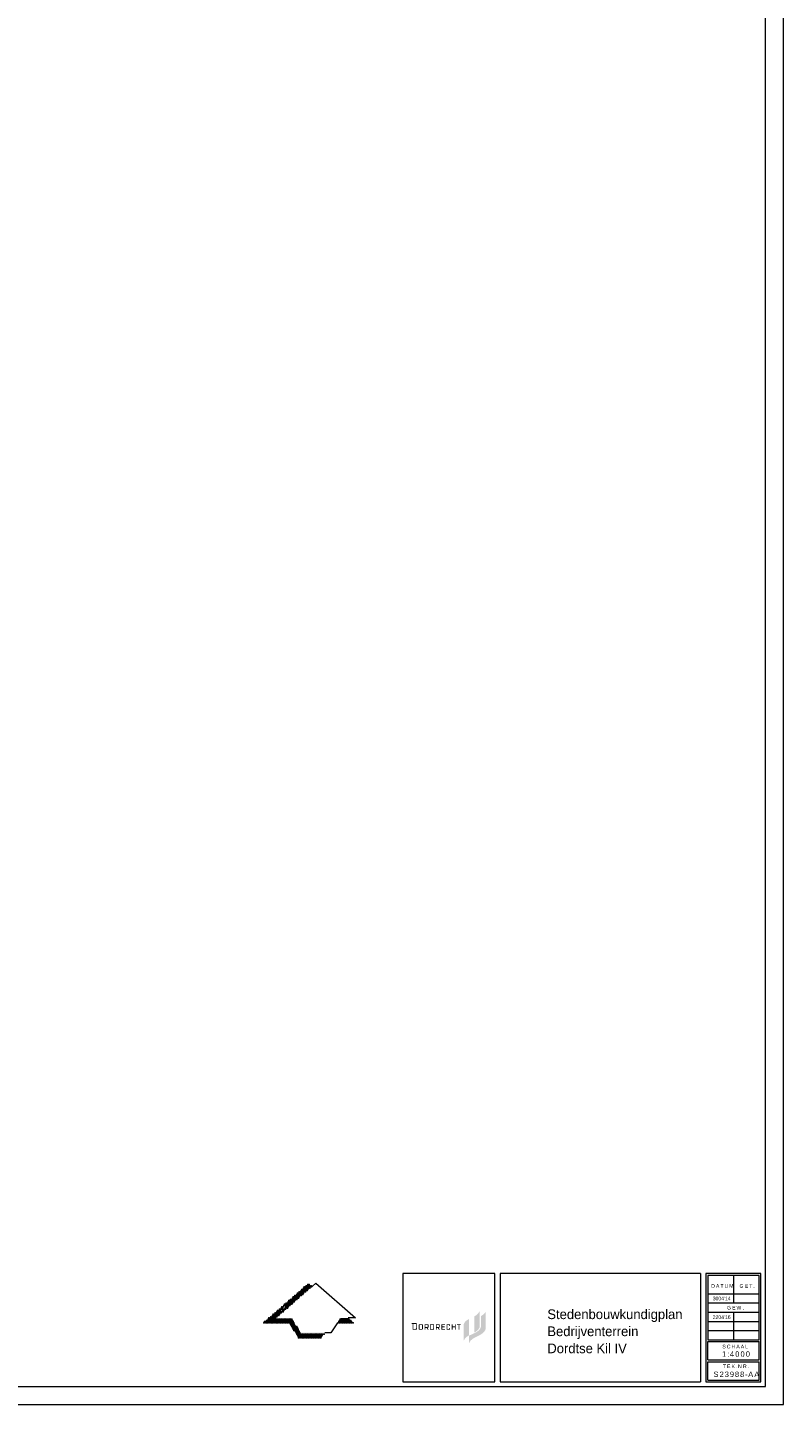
# Model space of a CAD drawing. Header units: metres. Extents: x 102313 to 104557, y 415820 to 422103.
# Tile 8 of 256: x 103469 to 104309, y 415854 to 417384. Entities that reach past the tile are written whole.
import ezdxf
from ezdxf.enums import TextEntityAlignment as Align

# ---------------------------------------------------------------- set-up
doc = ezdxf.new("R2010")
doc.units = ezdxf.units.M
doc.header["$MEASUREMENT"] = 0
doc.layers.add('00-kader-2', color=2, linetype='Continuous', lineweight=0)
doc.layers.add('00-vignet', color=160, linetype='Continuous', lineweight=0)
doc.styles.add('Style-INTL_ISO', font='INTL_ISO.shx')

msp = doc.modelspace()

# ---------------------------------------------------------------- hatches: boundary and pattern name
at = {"layer": '00-kader-2'}
msp.add_hatch(color=7, dxfattribs=at).paths.add_polyline_path([(103770.118, 415928.443), (103759.102, 415944.967), (103730.866, 415944.967), (103781.225, 415989.031), (103785.407, 415985.372), (103745.525, 415950.475), (103762.049, 415950.475), (103773.065, 415933.951), (103799.494, 415933.951), (103795.822, 415928.443)])
at = {"layer": '00-vignet'}
for color, points in [(256, [(103959.54, 415922.26), (103959.54, 415930.827), (103962.48, 415932.044), (103965.218, 415933.311), (103967.651, 415934.578), (103969.121, 415935.542), (103970.236, 415936.454), (103971.25, 415937.519), (103972.061, 415938.634), (103972.619, 415939.8), (103973.024, 415941.219), (103973.024, 415952.574), (103974.292, 415953.385), (103975.305, 415954.145), (103976.573, 415955.311), (103977.587, 415956.477), (103978.246, 415957.897), (103978.246, 415939.039), (103977.891, 415937.468), (103977.434, 415936.505), (103976.471, 415935.085), (103975.052, 415933.717), (103973.278, 415932.399), (103970.692, 415930.878), (103966.891, 415929.002), (103965.015, 415928.039), (103963.342, 415926.975), (103962.278, 415926.062), (103961.467, 415925.302), (103960.808, 415924.542), (103960.301, 415923.68)]), (240, [(103965.471, 415934.173), (103965.471, 415952.219), (103966.941, 415953.081), (103968.006, 415953.791), (103968.969, 415954.602), (103969.881, 415955.565), (103970.642, 415956.731), (103971.351, 415958.049), (103971.351, 415939.901), (103970.794, 415938.735), (103970.084, 415937.873), (103969.273, 415936.809), (103968.411, 415936.099), (103967.702, 415935.592), (103966.789, 415934.984)]), (256, [(103928.994, 415937.289), (103928.994, 415943.527), (103933.013, 415943.512), (103933.013, 415942.581), (103929.925, 415942.581), (103929.925, 415941.013), (103932.718, 415941.013), (103932.718, 415940.082), (103929.925, 415940.082), (103929.925, 415938.235), (103933.013, 415938.235), (103933.013, 415937.289)]), (256, [(103935.232, 415937.289), (103934.612, 415937.941), (103934.612, 415942.922), (103935.217, 415943.527), (103938.01, 415943.527), (103938.646, 415942.922), (103938.646, 415941.649), (103937.715, 415941.649), (103937.715, 415942.301), (103937.405, 415942.596), (103935.837, 415942.596), (103935.527, 415942.286), (103935.527, 415938.561), (103935.853, 415938.22), (103937.389, 415938.22), (103937.731, 415938.577), (103937.731, 415939.477), (103938.631, 415939.477), (103938.631, 415937.91), (103938.026, 415937.289)]), (256, [(103940.508, 415937.289), (103940.508, 415943.527), (103941.455, 415943.527), (103941.455, 415941.029), (103943.954, 415941.029), (103943.954, 415943.527), (103944.885, 415943.527), (103944.885, 415937.304), (103943.954, 415937.304), (103943.954, 415940.082), (103941.471, 415940.082), (103941.471, 415937.289)]), (256, [(103947.988, 415937.304), (103947.988, 415942.596), (103946.142, 415942.612), (103946.142, 415943.527), (103950.502, 415943.527), (103950.502, 415942.612), (103948.935, 415942.612), (103948.935, 415937.304)]), (240, [(103953.66, 415925.15), (103953.66, 415943.348), (103954.42, 415945.021), (103955.333, 415946.187), (103956.499, 415947.353), (103957.715, 415948.214), (103958.679, 415948.721), (103959.439, 415949.127), (103959.54, 415931.081), (103957.817, 415930.016), (103956.6, 415929.104), (103955.536, 415928.191), (103954.725, 415927.127), (103954.268, 415926.164)])]:
    msp.add_hatch(color=color, dxfattribs=at).paths.add_polyline_path(points)
h = msp.add_hatch(color=256, dxfattribs=at)
h.paths.add_polyline_path([(103896.918, 415937.289), (103896.918, 415943.838), (103895.987, 415943.838), (103895.987, 415944.784), (103900.813, 415944.784), (103901.294, 415944.567), (103901.682, 415944.225), (103901.899, 415943.822), (103901.899, 415938.53), (103901.775, 415938.065), (103901.465, 415937.615), (103900.968, 415937.289)])
h.paths.add_polyline_path([(103897.849, 415938.235), (103897.849, 415943.853), (103900.642, 415943.838), (103900.984, 415943.512), (103900.952, 415938.856), (103900.285, 415938.235)])
h = msp.add_hatch(color=256, dxfattribs=at)
h.paths.add_polyline_path([(103907.486, 415937.289), (103904.444, 415937.304), (103903.777, 415937.925), (103903.777, 415942.875), (103904.398, 415943.512), (103907.78, 415943.512), (103908.448, 415942.891), (103908.448, 415938.251)])
h.paths.add_polyline_path([(103907.191, 415938.22), (103905.018, 415938.235), (103904.723, 415938.561), (103904.723, 415942.286), (103905.034, 415942.612), (103906.896, 415942.596), (103907.191, 415942.594), (103907.517, 415942.301), (103907.517, 415938.561)], flags=16)
h = msp.add_hatch(color=256, dxfattribs=at)
h.paths.add_polyline_path([(103910.31, 415937.304), (103910.31, 415943.527), (103914.034, 415943.527), (103914.64, 415942.891), (103914.655, 415940.082), (103913.553, 415939.337), (103914.681, 415937.669), (103914.681, 415937.304), (103913.724, 415937.304), (103912.483, 415939.291), (103911.257, 415939.291), (103911.257, 415937.304)])
h.paths.add_polyline_path([(103911.226, 415940.408), (103911.257, 415942.596), (103913.429, 415942.596), (103913.724, 415942.301), (103913.724, 415940.718), (103913.445, 415940.408)], flags=16)
h = msp.add_hatch(color=256, dxfattribs=at)
h.paths.add_polyline_path([(103916.222, 415937.289), (103916.238, 415943.527), (103920.273, 415943.527), (103920.893, 415942.891), (103920.893, 415937.941), (103920.273, 415937.289)])
h.paths.add_polyline_path([(103917.169, 415938.251), (103917.154, 415942.612), (103919.636, 415942.612), (103919.962, 415942.286), (103919.962, 415938.561), (103919.652, 415938.251)], flags=16)
h = msp.add_hatch(color=256, dxfattribs=at)
h.paths.add_polyline_path([(103922.81, 415937.304), (103922.81, 415943.527), (103926.534, 415943.527), (103927.14, 415942.891), (103927.155, 415940.082), (103926.053, 415939.337), (103927.181, 415937.669), (103927.181, 415937.304), (103926.224, 415937.304), (103924.982, 415939.291), (103923.757, 415939.291), (103923.757, 415937.304)])
h.paths.add_polyline_path([(103923.702, 415940.408), (103923.733, 415942.596), (103925.906, 415942.596), (103926.201, 415942.301), (103926.201, 415940.718), (103925.921, 415940.408)], flags=16)

# ---------------------------------------------------------------- linework, layer by layer
at = {"layer": '00-kader-2'}
msp.add_line((104309.046, 415854.373), (104309.046, 417922.768), dxfattribs=at)
at = {"layer": '00-kader-2', "color": 7}
for p, q in [((103785.407, 415985.372), (103789.589, 415989.031)), ((103988.246, 415999.733), (103886.246, 415999.733)), ((103886.246, 415999.733), (103886.246, 415879.373)), ((103988.246, 415879.373), (103988.246, 415999.733)), ((104216.726, 415999.733), (103994.366, 415999.733)), ((103994.366, 415999.733), (103994.366, 415879.373)), ((104216.726, 415999.733), (104216.726, 415879.373)), ((104222.846, 415999.733), (104222.846, 415879.373)), ((104284.046, 415999.733), (104222.846, 415999.733)), ((104253.446, 415997.693), (104253.446, 415967.093)), ((104284.046, 415879.373), (104284.046, 415999.733)), ((104224.886, 415977.293), (104282.006, 415977.293)), ((104224.886, 415967.093), (104282.006, 415967.093)), ((104224.886, 415956.893), (104282.006, 415956.893)), ((104224.886, 415946.693), (104282.006, 415946.693)), ((104253.446, 415956.893), (104253.446, 415926.293)), ((104224.886, 415936.493), (104282.006, 415936.493)), ((104224.886, 415926.293), (104282.006, 415926.293)), ((104224.886, 415903.853), (104224.886, 415924.253)), ((104224.886, 415924.253), (104282.006, 415924.253)), ((104282.006, 415903.853), (104282.006, 415924.253)), ((104224.886, 415903.853), (104282.006, 415903.853)), ((104224.886, 415881.413), (104224.886, 415901.813)), ((104224.886, 415901.813), (104282.006, 415901.813)), ((104282.006, 415881.413), (104282.006, 415901.813)), ((104224.886, 415881.413), (104282.006, 415881.413)), ((103886.246, 415879.373), (103988.246, 415879.373)), ((103994.366, 415879.373), (104216.726, 415879.373)), ((104222.846, 415879.373), (104284.046, 415879.373))]:
    msp.add_line(p, q, dxfattribs=at)
at = {"layer": '00-kader-2', "flags": 128}
for points in [[(104309.046, 418230.373), (102629.046, 418230.373), (102629.046, 415854.373), (104309.046, 415854.373), (104309.046, 418230.373)], [(104289.046, 418210.373), (102649.046, 418210.373), (102649.046, 415874.373), (104289.046, 415874.373), (104289.046, 418210.373)]]:
    msp.add_lwpolyline(points, close=True, dxfattribs=at)
at = {"layer": '00-kader-2', "color": 7, "flags": 128}
for points in [[(103789.589, 415989.031), (103833.653, 415950.475), (103825.289, 415950.475)], [(104282.006, 415926.293), (104282.006, 415997.693), (104224.886, 415997.693), (104224.886, 415926.293)], [(103813.457, 415944.967), (103806.113, 415933.951), (103799.494, 415933.951)]]:
    msp.add_lwpolyline(points, dxfattribs=at)
at = {"layer": '00-kader-2', "color": 7}
for p in [(103764.115, 415973.884), (103765.492, 415973.884), (103766.18, 415975.261), (103766.869, 415973.884), (103767.557, 415975.261), (103768.246, 415976.638), (103768.246, 415973.884), (103768.934, 415978.015), (103768.934, 415975.261), (103769.623, 415976.638), (103769.623, 415973.884), (103770.311, 415978.015), (103770.311, 415975.261), (103771, 415979.392), (103771, 415976.638), (103771, 415973.884), (103771.688, 415978.015), (103771.688, 415975.261), (103772.377, 415979.392), (103772.377, 415976.638), (103773.065, 415980.769), (103773.065, 415978.015), (103773.065, 415975.261), (103773.754, 415982.146), (103773.754, 415979.392), (103773.754, 415976.638), (103774.442, 415980.769), (103774.442, 415978.015), (103775.131, 415982.146), (103775.131, 415979.392), (103775.131, 415976.638), (103775.819, 415983.523), (103775.819, 415980.769), (103775.819, 415978.015), (103776.508, 415984.9), (103776.508, 415982.146), (103776.508, 415979.392), (103777.196, 415983.523), (103777.196, 415980.769), (103777.885, 415984.9), (103777.885, 415982.146), (103777.885, 415979.392), (103778.573, 415986.277), (103778.573, 415983.523), (103778.573, 415980.769), (103779.262, 415984.9), (103779.262, 415982.146), (103779.95, 415986.277), (103779.95, 415983.523), (103779.95, 415980.769), (103780.639, 415987.654), (103780.639, 415984.9), (103780.639, 415982.146), (103781.327, 415986.277), (103781.327, 415983.523), (103782.016, 415987.654), (103782.016, 415984.9), (103782.704, 415986.277), (103782.704, 415983.523), (103783.393, 415984.9), (103784.081, 415986.277), (103784.77, 415984.9), (103746.902, 415958.737), (103748.279, 415958.737), (103748.968, 415960.114), (103749.656, 415958.737), (103750.345, 415960.114), (103751.033, 415961.491), (103751.722, 415962.868), (103751.722, 415960.114), (103752.41, 415961.491), (103752.41, 415958.737), (103753.099, 415962.868), (103753.099, 415960.114), (103753.787, 415964.245), (103753.787, 415958.737), (103754.476, 415965.622), (103754.476, 415960.114), (103755.164, 415964.245), (103755.164, 415961.491), (103755.853, 415965.622), (103755.853, 415962.868), (103755.853, 415960.114), (103756.541, 415966.999), (103756.541, 415964.245), (103756.541, 415961.491), (103757.23, 415965.622), (103757.23, 415962.868), (103757.918, 415966.999), (103757.918, 415964.245), (103757.918, 415961.491), (103758.607, 415968.376), (103758.607, 415965.622), (103758.607, 415962.868), (103759.295, 415969.753), (103759.295, 415966.999), (103759.295, 415964.245), (103759.984, 415968.376), (103759.984, 415965.622), (103760.672, 415969.753), (103760.672, 415966.999), (103760.672, 415964.245), (103761.361, 415971.13), (103761.361, 415968.376), (103761.361, 415965.622), (103762.049, 415969.753), (103762.049, 415966.999), (103762.738, 415971.13), (103762.738, 415968.376), (103762.738, 415965.622), (103763.426, 415972.507), (103763.426, 415969.753), (103763.426, 415966.999), (103764.115, 415971.13), (103764.115, 415968.376), (103764.803, 415972.507), (103764.803, 415969.753), (103765.492, 415971.13), (103765.492, 415968.376), (103766.18, 415972.507), (103766.18, 415969.753), (103766.869, 415971.13), (103767.557, 415972.507), (103768.246, 415971.13), (103768.934, 415972.507), (103770.311, 415972.507), (103731.755, 415944.967), (103732.444, 415946.344), (103733.132, 415944.967), (103733.821, 415946.344), (103734.509, 415947.721), (103734.509, 415944.967), (103735.198, 415946.344), (103735.886, 415947.721), (103735.886, 415944.967), (103736.575, 415949.098), (103736.575, 415946.344), (103737.263, 415950.475), (103737.263, 415947.721), (103737.263, 415944.967), (103737.952, 415949.098), (103737.952, 415946.344), (103738.64, 415950.475), (103738.64, 415947.721), (103738.64, 415944.967), (103739.329, 415951.852), (103739.329, 415949.098), (103739.329, 415946.344), (103740.017, 415950.475), (103740.017, 415947.721), (103740.017, 415944.967), (103740.706, 415951.852), (103740.706, 415949.098), (103740.706, 415946.344), (103741.394, 415953.229), (103741.394, 415950.475), (103741.394, 415947.721), (103741.394, 415944.967), (103742.083, 415954.606), (103742.083, 415951.852), (103742.083, 415949.098), (103742.083, 415946.344), (103742.771, 415953.229), (103742.771, 415950.475), (103742.771, 415947.721), (103742.771, 415944.967), (103743.46, 415954.606), (103743.46, 415951.852), (103743.46, 415949.098), (103743.46, 415946.344), (103744.148, 415955.983), (103744.148, 415953.229), (103744.148, 415950.475), (103744.148, 415947.721), (103744.148, 415944.967), (103744.837, 415954.606), (103744.837, 415951.852), (103744.837, 415949.098), (103744.837, 415946.344), (103745.525, 415955.983), (103745.525, 415953.229), (103745.525, 415947.721), (103745.525, 415944.967), (103746.214, 415957.36), (103746.214, 415954.606), (103746.214, 415951.852), (103746.214, 415949.098), (103746.214, 415946.344), (103746.902, 415955.983), (103746.902, 415953.229), (103746.902, 415947.721), (103746.902, 415944.967), (103747.591, 415957.36), (103747.591, 415954.606), (103747.591, 415949.098), (103747.591, 415946.344), (103748.279, 415955.983), (103748.279, 415953.229), (103748.279, 415947.721), (103748.279, 415944.967), (103748.968, 415957.36), (103748.968, 415954.606), (103748.968, 415949.098), (103748.968, 415946.344), (103749.656, 415955.983), (103749.656, 415947.721), (103749.656, 415944.967), (103750.345, 415957.36), (103750.345, 415949.098), (103750.345, 415946.344), (103751.033, 415955.983), (103751.033, 415947.721), (103751.033, 415944.967), (103751.722, 415957.36), (103751.722, 415949.098), (103751.722, 415946.344), (103752.41, 415947.721), (103752.41, 415944.967), (103753.099, 415957.36), (103753.099, 415949.098), (103753.099, 415946.344), (103753.787, 415947.721), (103753.787, 415944.967), (103754.476, 415949.098), (103754.476, 415946.344), (103755.164, 415947.721), (103755.164, 415944.967), (103755.853, 415949.098), (103755.853, 415946.344), (103756.541, 415947.721), (103756.541, 415944.967), (103757.23, 415949.098), (103757.23, 415946.344), (103757.918, 415947.721), (103757.918, 415944.967), (103758.607, 415949.098), (103758.607, 415946.344), (103759.295, 415947.721), (103759.295, 415944.967), (103759.984, 415949.098), (103759.984, 415946.344), (103760.672, 415947.721), (103760.672, 415944.967), (103761.361, 415949.098), (103761.361, 415946.344), (103761.361, 415943.59), (103762.049, 415947.721), (103762.049, 415944.967), (103762.738, 415949.098), (103762.738, 415946.344), (103762.738, 415943.59), (103763.426, 415947.721), (103763.426, 415944.967), (103764.115, 415946.344), (103764.115, 415943.59), (103764.803, 415944.967), (103765.492, 415943.59), (103814.375, 415944.967), (103815.064, 415946.344), (103815.752, 415947.721), (103815.752, 415944.967), (103816.441, 415949.098), (103816.441, 415946.344), (103817.129, 415947.721), (103817.129, 415944.967), (103817.818, 415949.098), (103817.818, 415946.344), (103818.506, 415947.721), (103818.506, 415944.967), (103819.195, 415949.098), (103819.195, 415946.344), (103819.883, 415947.721), (103819.883, 415944.967), (103820.572, 415949.098), (103820.572, 415946.344), (103821.26, 415947.721), (103821.26, 415944.967), (103821.949, 415949.098), (103821.949, 415946.344), (103822.637, 415947.721), (103822.637, 415944.967), (103823.326, 415949.098), (103823.326, 415946.344), (103824.014, 415947.721), (103824.014, 415944.967), (103824.703, 415949.098), (103824.703, 415946.344), (103825.391, 415947.721), (103825.391, 415944.967), (103826.08, 415949.098), (103826.08, 415946.344), (103826.768, 415947.721), (103826.768, 415944.967), (103827.457, 415946.344), (103828.145, 415947.721), (103828.145, 415944.967), (103828.834, 415946.344), (103829.522, 415944.967), (103830.899, 415944.967), (103762.049, 415942.213), (103762.738, 415940.836), (103763.426, 415942.213), (103763.426, 415939.459), (103764.115, 415940.836), (103764.115, 415938.082), (103764.803, 415942.213), (103764.803, 415939.459), (103764.803, 415936.705), (103765.492, 415940.836), (103765.492, 415938.082), (103766.18, 415942.213), (103766.18, 415939.459), (103766.18, 415936.705), (103766.869, 415940.836), (103766.869, 415938.082), (103766.869, 415935.328), (103767.557, 415939.459), (103767.557, 415936.705), (103767.557, 415933.951), (103768.246, 415940.836), (103768.246, 415938.082), (103768.246, 415935.328), (103768.246, 415932.574), (103768.934, 415939.459), (103768.934, 415936.705), (103768.934, 415933.951), (103768.934, 415931.197), (103769.623, 415938.082), (103769.623, 415935.328), (103769.623, 415932.574), (103769.623, 415929.82), (103770.311, 415936.705), (103770.311, 415933.951), (103770.311, 415931.197), (103770.311, 415928.443), (103771, 415935.328), (103771, 415932.574), (103771, 415929.82), (103771.688, 415933.951), (103771.688, 415931.197), (103771.688, 415928.443), (103772.377, 415932.574), (103772.377, 415929.82), (103773.065, 415931.197), (103773.065, 415928.443), (103773.754, 415932.574), (103773.754, 415929.82), (103774.442, 415931.197), (103774.442, 415928.443), (103775.131, 415932.574), (103775.131, 415929.82), (103775.819, 415931.197), (103775.819, 415928.443), (103776.508, 415932.574), (103776.508, 415929.82), (103777.196, 415931.197), (103777.196, 415928.443), (103777.885, 415932.574), (103777.885, 415929.82), (103778.573, 415931.197), (103778.573, 415928.443), (103779.262, 415932.574), (103779.262, 415929.82), (103779.95, 415931.197), (103779.95, 415928.443), (103780.639, 415932.574), (103780.639, 415929.82), (103781.327, 415931.197), (103781.327, 415928.443), (103782.016, 415932.574), (103782.016, 415929.82), (103782.704, 415931.197), (103782.704, 415928.443), (103783.393, 415932.574), (103783.393, 415929.82), (103784.081, 415931.197), (103784.081, 415928.443), (103784.77, 415932.574), (103784.77, 415929.82), (103785.458, 415931.197), (103785.458, 415928.443), (103786.147, 415932.574), (103786.147, 415929.82), (103786.835, 415931.197), (103786.835, 415928.443), (103787.524, 415932.574), (103787.524, 415929.82), (103788.212, 415931.197), (103788.212, 415928.443), (103788.901, 415932.574), (103788.901, 415929.82), (103789.589, 415931.197), (103789.589, 415928.443), (103790.278, 415932.574), (103790.278, 415929.82), (103790.966, 415931.197), (103790.966, 415928.443), (103791.655, 415932.574), (103791.655, 415929.82), (103792.343, 415931.197), (103792.343, 415928.443), (103793.032, 415932.574), (103793.032, 415929.82), (103793.72, 415931.197), (103793.72, 415928.443), (103794.409, 415932.574), (103794.409, 415929.82), (103795.097, 415931.197), (103795.097, 415928.443), (103795.786, 415932.574), (103795.786, 415929.82), (103796.474, 415931.197), (103797.163, 415932.574), (103798.54, 415932.574)]:
    msp.add_point(p, dxfattribs=at)
msp.add_solid([(103813.457, 415944.967), (103831.584, 415944.967), (103817.129, 415950.475), (103825.289, 415950.475)], dxfattribs=at)

# ---------------------------------------------------------------- texts
at = {"layer": '00-kader-2', "color": 7, "style": 'Style-INTL_ISO'}
for s, p in [("3004'14", (104230.435, 415974.126)), ("2204'16", (104230.435, 415953.373))]:
    msp.add_text(s, height=4.08, dxfattribs=at).set_placement(p, align=Align.TOP_LEFT)
for s, insert, char_height, attachment_point, line_spacing_factor in [('\\T1.303;DATUM', (104228.771, 415988.055), 4.08, 1, 0.6), ('\\T1.326;GET.', (104260.237, 415987.965), 4.08, 1, 0.6), ('\\PStedenbouwkundigplan\\PBedrijventerrein\\PDordtse Kil IV', (104046.678, 415911.115), 10.8, 7, 1.053333), ('\\T1.288;GEW.', (104246.326, 415963.888), 4.08, 1, 0.6), ('\\T1.305;SCHAAL', (104241.153, 415920.726), 4.08, 1, 0.6), ('\\T1.274;1:4000', (104240.757, 415913.344), 6, 1, 0.6), ('\\T1.349;TEK.NR.', (104241.688, 415898.788), 4.08, 1, 0.6), ('\\T1.231;S23988-AA', (104231.309, 415890.877), 6, 1, 0.72)]:
    msp.add_mtext(s, dxfattribs=dict(at, insert=insert, char_height=char_height, attachment_point=attachment_point, line_spacing_factor=line_spacing_factor))

doc.saveas('drawing.dxf')
